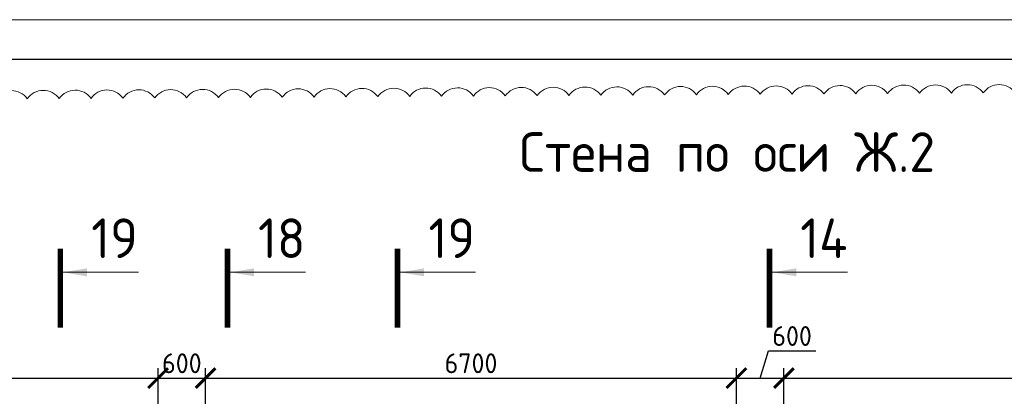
# Model space of a CAD drawing. Header units: millimetres. Extents: x 376598 to 1249954, y -318491 to -22134.
# Tile 174 of 256: x 620098 to 632527, y -114140 to -109390. Entities that reach past the tile are written whole.
import ezdxf

# ---------------------------------------------------------------- set-up
doc = ezdxf.new("R2010")
doc.units = ezdxf.units.MM
for name, color, linetype, lineweight in [('РАЗМЕРЫ', 1, 'Continuous', 9), ('ТОНКИЕ', 7, 'Continuous', 9), ('Узлы', 7, 'Continuous', 0)]:
    doc.layers.add(name, color=color, linetype=linetype, lineweight=lineweight)
doc.layers.add('ТОЛСТЫЕ_ОСНОВНЫЕ', color=6, linetype='Continuous')
doc.styles.add('GOST-2.304_Type-B', font='GOST_Common.ttf')
doc.dimstyles.new('СПДС', dxfattribs={"dimscale": 100, "dimtxt": 2.5, "dimasz": 2.5, "dimexe": 1.25, "dimexo": 0, "dimtad": 1, "dimdec": 0, "dimtxsty": 'GOST-2.304_Type-B', "dimblk": 'ARCHTICK', "dimcen": 2.5, "dimdle": 2, "dimadec": 0, "dimazin": 2, "dimtfac": 0.75, "dimtdec": 0, "dimtmove": 1, "dimatfit": 3, "dimfxl": 1, "dimtolj": 1, "dimarcsym": 1})

# ---------------------------------------------------------------- blocks, each defined once
blk = doc.blocks.new('*U2962')
at = {"layer": 'ТОЛСТЫЕ_ОСНОВНЫЕ', "color": 6}
blk.add_lwpolyline([(20, 5), (836, 5), (836, 589), (20, 589)], close=True, dxfattribs=at)
at = {"layer": 'ТОНКИЕ'}
blk.add_lwpolyline([(0, 0), (841, 0), (841, 594), (0, 594)], close=True, dxfattribs=at)
blk = doc.blocks.new('_ArchTick')
at = {"color": 0, "linetype": 'ByBlock', "const_width": 0.15}
blk.add_lwpolyline([(-0.5, -0.5), (0.5, 0.5)], dxfattribs=at)
blk = doc.blocks.new('*D1261')
at = {"layer": 'DEFPOINTS', "color": 0, "lineweight": 0, "transparency": 16777216}
for p in [(621845, -113911), (621845, -115701), (617145, -115721)]:
    blk.add_point(p, dxfattribs=at)
at = {"layer": 'РАЗМЕРЫ', "color": 0, "lineweight": -2, "transparency": 16777216}
for p, q in [((617145, -115721), (617145, -113786)), ((621845, -115701), (621845, -113786)), ((616945, -113911), (622045, -113911))]:
    blk.add_line(p, q, dxfattribs=at)
at = {"layer": 'РАЗМЕРЫ', "color": 0, "lineweight": -2, "transparency": 16777216, "xscale": 250, "yscale": 250, "zscale": 250, "rotation": 180}
blk.add_blockref('_ArchTick', (617145, -113911), dxfattribs=at)
at = {"layer": 'РАЗМЕРЫ', "color": 0, "lineweight": -2, "transparency": 16777216, "xscale": 250, "yscale": 250, "zscale": 250}
blk.add_blockref('_ArchTick', (621845, -113911), dxfattribs=at)
at = {"layer": 'РАЗМЕРЫ', "color": 0, "lineweight": 0, "transparency": 16777216, "insert": (619495, -113724), "char_height": 250, "attachment_point": 5, "style": 'GOST-2.304_Type-B'}
blk.add_mtext('\\A1;4700', dxfattribs=at)
blk = doc.blocks.new('*D1262')
at = {"layer": 'DEFPOINTS', "color": 0, "lineweight": 0, "transparency": 16777216}
for p in [(622445, -113911), (621845, -115701), (622445, -115721)]:
    blk.add_point(p, dxfattribs=at)
at = {"layer": 'РАЗМЕРЫ', "color": 0, "lineweight": -2, "transparency": 16777216}
for p, q in [((621845, -115701), (621845, -113786)), ((622445, -115721), (622445, -113786)), ((621645, -113911), (622645, -113911))]:
    blk.add_line(p, q, dxfattribs=at)
at = {"layer": 'РАЗМЕРЫ', "color": 0, "lineweight": -2, "transparency": 16777216, "xscale": 250, "yscale": 250, "zscale": 250, "rotation": 180}
blk.add_blockref('_ArchTick', (621845, -113911), dxfattribs=at)
at = {"layer": 'РАЗМЕРЫ', "color": 0, "lineweight": -2, "transparency": 16777216, "xscale": 250, "yscale": 250, "zscale": 250}
blk.add_blockref('_ArchTick', (622445, -113911), dxfattribs=at)
at = {"layer": 'РАЗМЕРЫ', "color": 0, "lineweight": 0, "transparency": 16777216, "insert": (622145, -113724), "char_height": 250, "attachment_point": 5, "style": 'GOST-2.304_Type-B'}
blk.add_mtext('\\A1;600', dxfattribs=at)
blk = doc.blocks.new('*D1263')
at = {"layer": 'DEFPOINTS', "color": 0, "lineweight": 0, "transparency": 16777216}
for p in [(629145, -113911), (622445, -115721), (629145, -115721)]:
    blk.add_point(p, dxfattribs=at)
at = {"layer": 'РАЗМЕРЫ', "color": 0, "lineweight": -2, "transparency": 16777216}
for p, q in [((622445, -115721), (622445, -113786)), ((629145, -115721), (629145, -113786)), ((622245, -113911), (629345, -113911))]:
    blk.add_line(p, q, dxfattribs=at)
at = {"layer": 'РАЗМЕРЫ', "color": 0, "lineweight": -2, "transparency": 16777216, "xscale": 250, "yscale": 250, "zscale": 250, "rotation": 180}
blk.add_blockref('_ArchTick', (622445, -113911), dxfattribs=at)
at = {"layer": 'РАЗМЕРЫ', "color": 0, "lineweight": -2, "transparency": 16777216, "xscale": 250, "yscale": 250, "zscale": 250}
blk.add_blockref('_ArchTick', (629145, -113911), dxfattribs=at)
at = {"layer": 'РАЗМЕРЫ', "color": 0, "lineweight": 0, "transparency": 16777216, "insert": (625795, -113724), "char_height": 250, "attachment_point": 5, "style": 'GOST-2.304_Type-B'}
blk.add_mtext('\\A1;6700', dxfattribs=at)
blk = doc.blocks.new('*D1264')
at = {"layer": 'DEFPOINTS', "color": 0, "lineweight": 0, "transparency": 16777216}
for p in [(629745, -113911), (629145, -115721), (629745, -115721)]:
    blk.add_point(p, dxfattribs=at)
at = {"layer": 'РАЗМЕРЫ', "color": 0, "lineweight": -2, "transparency": 16777216}
for p, q in [((629445, -113911), (629548, -113567)), ((629548, -113567), (630148, -113567)), ((629145, -115721), (629145, -113786)), ((629745, -115721), (629745, -113786)), ((628945, -113911), (629945, -113911))]:
    blk.add_line(p, q, dxfattribs=at)
at = {"layer": 'РАЗМЕРЫ', "color": 0, "lineweight": -2, "transparency": 16777216, "xscale": 250, "yscale": 250, "zscale": 250, "rotation": 180}
blk.add_blockref('_ArchTick', (629145, -113911), dxfattribs=at)
at = {"layer": 'РАЗМЕРЫ', "color": 0, "lineweight": -2, "transparency": 16777216, "xscale": 250, "yscale": 250, "zscale": 250}
blk.add_blockref('_ArchTick', (629745, -113911), dxfattribs=at)
at = {"layer": 'РАЗМЕРЫ', "color": 0, "lineweight": 0, "transparency": 16777216, "insert": (629848, -113380), "char_height": 250, "attachment_point": 5, "style": 'GOST-2.304_Type-B'}
blk.add_mtext('\\A1;600', dxfattribs=at)
blk = doc.blocks.new('*D1265')
at = {"layer": 'DEFPOINTS', "color": 0, "lineweight": 0, "transparency": 16777216}
for p in [(639995, -113911), (639995, -115701), (629745, -115721)]:
    blk.add_point(p, dxfattribs=at)
at = {"layer": 'РАЗМЕРЫ', "color": 0, "lineweight": -2, "transparency": 16777216}
for p, q in [((629745, -115721), (629745, -113786)), ((639995, -115701), (639995, -113786)), ((629545, -113911), (640195, -113911))]:
    blk.add_line(p, q, dxfattribs=at)
at = {"layer": 'РАЗМЕРЫ', "color": 0, "lineweight": -2, "transparency": 16777216, "xscale": 250, "yscale": 250, "zscale": 250, "rotation": 180}
blk.add_blockref('_ArchTick', (629745, -113911), dxfattribs=at)
at = {"layer": 'РАЗМЕРЫ', "color": 0, "lineweight": -2, "transparency": 16777216, "xscale": 250, "yscale": 250, "zscale": 250}
blk.add_blockref('_ArchTick', (639995, -113911), dxfattribs=at)
at = {"layer": 'РАЗМЕРЫ', "color": 0, "lineweight": 0, "transparency": 16777216, "insert": (634870, -113724), "char_height": 250, "attachment_point": 5, "style": 'GOST-2.304_Type-B'}
blk.add_mtext('\\A1;10250', dxfattribs=at)

msp = doc.modelspace()

# ---------------------------------------------------------------- linework, layer by layer
at = {"layer": 'РАЗМЕРЫ', "color": 240, "lineweight": 0, "true_color": 0xed1f24}
msp.add_lwpolyline([(632662.9, -110311, 0.5205671), (632260.7, -110313.4, 0.5205671), (631858.5, -110315.9, 0.5205671), (631456.2, -110318.3, 0.5205671), (631054, -110320.8, 0.5205671), (630651.8, -110323.2, 0.5205671), (630249.6, -110325.7, 0.5205671), (629847.4, -110328.2, 0.5205671), (629445.1, -110330.6, 0.5205671), (629042.9, -110333.1, 0.5205671), (628640.7, -110335.5, 0.5205671), (628238.5, -110338, 0.5205671), (627836.3, -110340.4, 0.5205671), (627434, -110342.9, 0.5205671), (627031.8, -110345.4, 0.5205671), (626629.6, -110347.8, 0.5205671), (626227.4, -110350.3, 0.5205671), (625825.2, -110352.7, 0.5205671), (625422.9, -110355.2, 0.5205671), (625020.7, -110357.7, 0.5205671), (624618.5, -110360.1, 0.5205671), (624216.3, -110362.6, 0.5205671), (623814.1, -110365, 0.5205671), (623411.8, -110367.5, 0.5205671), (623009.6, -110369.9, 0.5205671), (622607.4, -110372.4, 0.5205671), (622205.2, -110374.9, 0.5205671), (621803, -110377.3, 0.5205671), (621400.7, -110379.8, 0.5205671), (620998.5, -110382.2, 0.5205671), (620596.3, -110384.7, 0.5205671), (620194.1, -110387.1, 0.5205671), (619791.9, -110389.6, 0.5205671)], format="xyb", dxfattribs=at)
at = {"layer": 'Узлы', "color": 1, "linetype": 'Continuous', "lineweight": 0}
for p, q in [((620645.8, -112576.2, -520), (621595.8, -112576.2, -520)), ((622755.9, -112576.2, -520), (623705.9, -112576.2, -520)), ((624902.6, -112576.2, -520), (625852.6, -112576.2, -520)), ((629598.8, -112576.2, -520), (630548.8, -112576.2, -520))]:
    msp.add_line(p, q, dxfattribs=at)
at = {"layer": 'Узлы', "color": 1, "linetype": 'Continuous', "lineweight": 0, "const_width": 70, "elevation": -520}
for points in [[(620610.8, -112276.2), (620610.8, -113276.2)], [(622720.9, -112276.2), (622720.9, -113276.2)], [(624867.6, -112276.2), (624867.6, -113276.2)], [(629563.8, -112276.2), (629563.8, -113276.2)]]:
    msp.add_lwpolyline(points, dxfattribs=at)
at = {"layer": 'Узлы', "color": 1, "linetype": 'Continuous', "lineweight": 0}
for points in [[(620645.8, -112576.2, -520), (620946.3, -112626.5, -520), (620946.3, -112525.9, -520)], [(622755.9, -112576.2, -520), (623056.3, -112626.5, -520), (623056.3, -112525.9, -520)], [(624902.6, -112576.2, -520), (625203, -112626.5, -520), (625203, -112525.9, -520)], [(629598.8, -112576.2, -520), (629899.3, -112626.5, -520), (629899.3, -112525.9, -520)]]:
    msp.add_solid(points, dxfattribs=at)

# ---------------------------------------------------------------- block references
at = {"xscale": 100, "yscale": 100, "zscale": 100}
msp.add_blockref('*U2962', (577095.4, -168789.7, 3100), dxfattribs=at)

# ---------------------------------------------------------------- texts
at = {"layer": 'Узлы', "color": 80, "linetype": 'Continuous', "lineweight": 0, "style": 'GOST-2.304_Type-B'}
msp.add_text('Стена по оси Ж.2', height=500, dxfattribs=at).set_placement((626406.9, -111309.4, 3100))
at = {"layer": 'Узлы', "color": 1, "linetype": 'Continuous', "lineweight": 0, "char_height": 500, "attachment_point": 5, "style": 'GOST-2.304_Type-B'}
for s, insert in [('19', (621295.8, -112146.2, -520)), ('18', (623405.9, -112146.2, -520)), ('19', (625552.6, -112146.2, -520)), ('14', (630248.8, -112146.2, -520))]:
    msp.add_mtext_dynamic_manual_height_columns(s, width=723.88, gutter_width=25, heights=[0], dxfattribs=dict(at, insert=insert))

# ---------------------------------------------------------------- dimensions: what is measured, and where the dimension line sits
at = {"layer": 'РАЗМЕРЫ', "color": 4, "lineweight": 0}
for base, p1, p2, picture, middle in [((629744.7, -113911.2), (629144.7, -115720.7), (629744.7, -115720.7), '*D1264', (629610.3, -113380)), ((621844.6, -113911.2), (617144.9, -115720.7), (621844.6, -115700.7), '*D1261', (619494.8, -113723.7)), ((622445, -113911.2), (621844.6, -115700.7), (622445, -115720.7), '*D1262', (622144.8, -113723.7)), ((629144.7, -113911.2), (622445, -115720.7), (629144.7, -115720.7), '*D1263', (625794.8, -113723.7)), ((639994.6, -113911.2), (629744.7, -115720.7), (639994.6, -115700.7), '*D1265', (634869.6, -113723.7))]:
    dim = msp.add_linear_dim(base=base, p1=p1, p2=p2, dimstyle='СПДС', dxfattribs=at)
    dim.commit()
    dim.dimension.update_dxf_attribs({"geometry": picture, "text_midpoint": middle})

doc.saveas('drawing.dxf')
